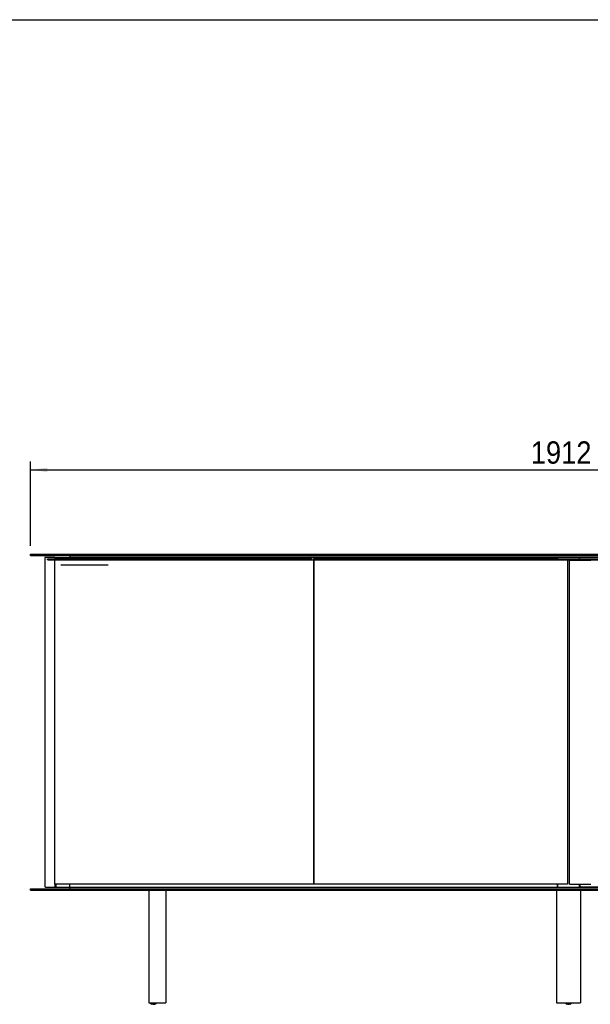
# Model space of a CAD drawing. Header units: millimetres. Extents: x 59 to 6209, y 61 to 4366.
# Tile 3 of 7: x 1103 to 2117, y 2616 to 4366. Entities that reach past the tile are written whole.
import ezdxf

# ---------------------------------------------------------------- set-up
doc = ezdxf.new("R2010")
doc.units = ezdxf.units.MM
doc.header["$LTSCALE"] = 15
doc.linetypes.add('SLD-Centro', pattern=[19.05, 15.24, -1.27, 1.27, -1.27])
doc.linetypes.add('SLD-Solido', pattern=[0])
doc.layers.add('PIEGHE', color=6, linetype='SLD-Centro')
doc.layers.add('QUOTE', color=1, linetype='SLD-Solido')
doc.styles.add('SLDTEXTSTYLE0', font='Gothic.ttf', dxfattribs={"width": 0.913})
doc.dimstyles.new('SLDDIMSTYLE0', dxfattribs={"dimtxt": 39.6875, "dimasz": 30, "dimexe": 0, "dimexo": 0.0625, "dimgap": 9.921875, "dimtad": 1, "dimdec": 1, "dimrnd": 1e-09, "dimzin": 12, "dimdsep": 46, "dimtxsty": 'SLDTEXTSTYLE0', "dimsah": 1, "dimcen": 0.09, "dimadec": 0, "dimazin": 3, "dimtfac": 1, "dimtdec": 1, "dimtofl": 0, "dimtmove": 0, "dimatfit": 3, "dimfxl": 0, "dimfrac": 2, "dimtolj": 1, "dimtzin": 12, "dimarcsym": 0})

# ---------------------------------------------------------------- blocks, each defined once
blk = doc.blocks.new('_D')
at = {"layer": 'QUOTE'}
for p, q in [((1122.2, 3430.9), (1122.2, 3580.9)), ((3034.2, 3430.9), (3034.2, 3580.9)), ((1122.2, 3565.9), (3034.2, 3565.9))]:
    blk.add_line(p, q, dxfattribs=at)
for points in [[(1122.2, 3565.9), (1152.2, 3562.2), (1152.2, 3569.7)], [(3034.2, 3565.9), (3004.2, 3569.7), (3004.2, 3562.2)]]:
    blk.add_solid(points, dxfattribs=at)
at = {"layer": 'QUOTE', "insert": (2011.3, 3616.6), "char_height": 39.69, "attachment_point": 1, "style": 'SLDTEXTSTYLE0'}
blk.add_mtext('1912', dxfattribs=at)

msp = doc.modelspace()

# ---------------------------------------------------------------- linework, layer by layer
for p, q in [((1122.24, 3413.94), (1122.24, 3415.94)), ((1122.24, 3415.94), (1126.24, 3415.94)), ((1122.24, 3413.94), (1126.24, 3413.94)), ((1126.24, 3415.94), (3030.24, 3415.94)), ((1126.24, 3413.94), (3030.24, 3413.94)), ((1192.24, 3413.44), (1192.24, 3410.94)), ((1192.24, 3413.44), (2964.24, 3413.44)), ((1147.74, 3409.44), (1147.74, 2825.44)), ((1165.32, 3410.44), (1148.74, 3410.44)), ((1152.59, 3405.94), (1152.59, 3407.94)), ((1152.59, 3407.94), (1152.88, 3407.94)), ((1152.88, 3405.94), (1152.59, 3405.94)), ((1152.88, 3407.94), (1157.6, 3407.94)), ((1152.88, 3405.94), (1157.6, 3405.94)), ((1157.6, 3407.94), (1158.49, 3407.94)), ((1158.49, 3405.94), (1157.6, 3405.94)), ((1158.49, 3407.94), (1166.9, 3407.94)), ((1158.49, 3405.94), (1166.9, 3405.94)), ((1165.07, 3405.44), (1165.07, 2829.44)), ((1165.34, 3405.44), (1165.07, 3405.44)), ((1165.32, 3410.44), (1165.32, 3407.94)), ((1165.32, 3410.44), (1165.59, 3410.44)), ((1165.32, 3405.94), (1165.32, 3405.44)), ((1170.99, 3405.44), (1165.34, 3405.44)), ((1165.59, 3410.44), (1167.54, 3410.44)), ((1166.9, 3407.94), (1167.71, 3407.94)), ((1167.71, 3405.94), (1166.9, 3405.94)), ((1167.54, 3410.44), (1167.54, 3407.94)), ((1167.54, 3410.44), (1168.74, 3410.44)), ((1167.54, 3405.94), (1167.54, 3405.44)), ((1167.71, 3407.94), (1617.59, 3407.94)), ((1167.71, 3405.94), (1617.59, 3405.94)), ((1168.74, 3410.44), (1192.24, 3410.44)), ((1171.15, 3405.44), (1170.99, 3405.44)), ((1177.97, 3405.44), (1171.15, 3405.44)), ((1179.5, 3405.44), (1177.97, 3405.44)), ((1180.11, 3405.44), (1179.5, 3405.44)), ((1181.32, 3405.44), (1180.11, 3405.44)), ((1182.85, 3405.44), (1181.32, 3405.44)), ((1187.97, 3405.44), (1182.85, 3405.44)), ((1192.47, 3405.44), (1187.97, 3405.44)), ((1192.24, 3410.94), (2964.24, 3410.94)), ((1192.24, 3407.94), (1192.24, 3410.44)), ((1192.24, 3410.44), (2058.24, 3410.44)), ((1192.24, 3405.44), (1192.24, 3405.94)), ((1194, 3405.44), (1192.47, 3405.44)), ((1194.61, 3405.44), (1194, 3405.44)), ((1195.82, 3405.44), (1194.61, 3405.44)), ((1197.35, 3405.44), (1195.82, 3405.44)), ((1202.47, 3405.44), (1197.35, 3405.44)), ((1206.97, 3405.44), (1202.47, 3405.44)), ((1208.5, 3405.44), (1206.97, 3405.44)), ((1209.11, 3405.44), (1208.5, 3405.44)), ((1210.32, 3405.44), (1209.11, 3405.44)), ((1211.85, 3405.44), (1210.32, 3405.44)), ((1216.97, 3405.44), (1211.85, 3405.44)), ((1221.47, 3405.44), (1216.97, 3405.44)), ((1223, 3405.44), (1221.47, 3405.44)), ((1223.61, 3405.44), (1223, 3405.44)), ((1224.82, 3405.44), (1223.61, 3405.44)), ((1226.35, 3405.44), (1224.82, 3405.44)), ((1231.47, 3405.44), (1226.35, 3405.44)), ((1235.97, 3405.44), (1231.47, 3405.44)), ((1237.5, 3405.44), (1235.97, 3405.44)), ((1238.11, 3405.44), (1237.5, 3405.44)), ((1239.32, 3405.44), (1238.11, 3405.44)), ((1240.85, 3405.44), (1239.32, 3405.44)), ((1245.97, 3405.44), (1240.85, 3405.44)), ((1250.47, 3405.44), (1245.97, 3405.44)), ((1252, 3405.44), (1250.47, 3405.44)), ((1252.61, 3405.44), (1252, 3405.44)), ((1253.82, 3405.44), (1252.61, 3405.44)), ((1255.35, 3405.44), (1253.82, 3405.44)), ((1260.47, 3405.44), (1255.35, 3405.44)), ((1264.97, 3405.44), (1260.47, 3405.44)), ((1266.5, 3405.44), (1264.97, 3405.44)), ((1267.11, 3405.44), (1266.5, 3405.44)), ((1268.32, 3405.44), (1267.11, 3405.44)), ((1269.85, 3405.44), (1268.32, 3405.44)), ((1274.97, 3405.44), (1269.85, 3405.44)), ((1279.47, 3405.44), (1274.97, 3405.44)), ((1281, 3405.44), (1279.47, 3405.44)), ((1281.61, 3405.44), (1281, 3405.44)), ((1282.82, 3405.44), (1281.61, 3405.44)), ((1284.35, 3405.44), (1282.82, 3405.44)), ((1289.47, 3405.44), (1284.35, 3405.44)), ((1293.97, 3405.44), (1289.47, 3405.44)), ((1295.5, 3405.44), (1293.97, 3405.44)), ((1296.11, 3405.44), (1295.5, 3405.44)), ((1297.32, 3405.44), (1296.11, 3405.44)), ((1298.85, 3405.44), (1297.32, 3405.44)), ((1303.97, 3405.44), (1298.85, 3405.44)), ((1308.47, 3405.44), (1303.97, 3405.44)), ((1310, 3405.44), (1308.47, 3405.44)), ((1310.61, 3405.44), (1310, 3405.44)), ((1311.82, 3405.44), (1310.61, 3405.44)), ((1313.35, 3405.44), (1311.82, 3405.44)), ((1318.47, 3405.44), (1313.35, 3405.44)), ((1322.97, 3405.44), (1318.47, 3405.44)), ((1324.5, 3405.44), (1322.97, 3405.44)), ((1325.11, 3405.44), (1324.5, 3405.44)), ((1326.32, 3405.44), (1325.11, 3405.44)), ((1327.85, 3405.44), (1326.32, 3405.44)), ((1332.97, 3405.44), (1327.85, 3405.44)), ((1337.47, 3405.44), (1332.97, 3405.44)), ((1339, 3405.44), (1337.47, 3405.44)), ((1339.61, 3405.44), (1339, 3405.44)), ((1340.82, 3405.44), (1339.61, 3405.44)), ((1342.35, 3405.44), (1340.82, 3405.44)), ((1347.47, 3405.44), (1342.35, 3405.44)), ((1351.97, 3405.44), (1347.47, 3405.44)), ((1353.5, 3405.44), (1351.97, 3405.44)), ((1354.11, 3405.44), (1353.5, 3405.44)), ((1355.32, 3405.44), (1354.11, 3405.44)), ((1356.85, 3405.44), (1355.32, 3405.44)), ((1361.97, 3405.44), (1356.85, 3405.44)), ((1366.47, 3405.44), (1361.97, 3405.44)), ((1368, 3405.44), (1366.47, 3405.44)), ((1368.61, 3405.44), (1368, 3405.44)), ((1369.82, 3405.44), (1368.61, 3405.44)), ((1371.35, 3405.44), (1369.82, 3405.44)), ((1376.47, 3405.44), (1371.35, 3405.44)), ((1380.97, 3405.44), (1376.47, 3405.44)), ((1382.5, 3405.44), (1380.97, 3405.44)), ((1383.11, 3405.44), (1382.5, 3405.44)), ((1384.32, 3405.44), (1383.11, 3405.44)), ((1385.85, 3405.44), (1384.32, 3405.44)), ((1390.97, 3405.44), (1385.85, 3405.44)), ((1395.47, 3405.44), (1390.97, 3405.44)), ((1397, 3405.44), (1395.47, 3405.44)), ((1397.61, 3405.44), (1397, 3405.44)), ((1398.82, 3405.44), (1397.61, 3405.44)), ((1400.35, 3405.44), (1398.82, 3405.44)), ((1405.47, 3405.44), (1400.35, 3405.44)), ((1409.97, 3405.44), (1405.47, 3405.44)), ((1411.5, 3405.44), (1409.97, 3405.44)), ((1412.11, 3405.44), (1411.5, 3405.44)), ((1413.32, 3405.44), (1412.11, 3405.44)), ((1414.85, 3405.44), (1413.32, 3405.44)), ((1419.97, 3405.44), (1414.85, 3405.44)), ((1424.47, 3405.44), (1419.97, 3405.44)), ((1426, 3405.44), (1424.47, 3405.44)), ((1426.61, 3405.44), (1426, 3405.44)), ((1427.82, 3405.44), (1426.61, 3405.44)), ((1429.35, 3405.44), (1427.82, 3405.44)), ((1434.47, 3405.44), (1429.35, 3405.44)), ((1438.97, 3405.44), (1434.47, 3405.44)), ((1440.5, 3405.44), (1438.97, 3405.44)), ((1441.11, 3405.44), (1440.5, 3405.44)), ((1442.32, 3405.44), (1441.11, 3405.44)), ((1443.85, 3405.44), (1442.32, 3405.44)), ((1448.97, 3405.44), (1443.85, 3405.44)), ((1453.47, 3405.44), (1448.97, 3405.44)), ((1455, 3405.44), (1453.47, 3405.44)), ((1455.61, 3405.44), (1455, 3405.44)), ((1456.82, 3405.44), (1455.61, 3405.44)), ((1458.35, 3405.44), (1456.82, 3405.44)), ((1463.47, 3405.44), (1458.35, 3405.44)), ((1467.97, 3405.44), (1463.47, 3405.44)), ((1469.5, 3405.44), (1467.97, 3405.44)), ((1470.11, 3405.44), (1469.5, 3405.44)), ((1471.32, 3405.44), (1470.11, 3405.44)), ((1472.85, 3405.44), (1471.32, 3405.44)), ((1477.97, 3405.44), (1472.85, 3405.44)), ((1482.47, 3405.44), (1477.97, 3405.44)), ((1484, 3405.44), (1482.47, 3405.44)), ((1484.61, 3405.44), (1484, 3405.44)), ((1485.82, 3405.44), (1484.61, 3405.44)), ((1487.35, 3405.44), (1485.82, 3405.44)), ((1492.47, 3405.44), (1487.35, 3405.44)), ((1496.97, 3405.44), (1492.47, 3405.44)), ((1498.5, 3405.44), (1496.97, 3405.44)), ((1499.11, 3405.44), (1498.5, 3405.44)), ((1500.32, 3405.44), (1499.11, 3405.44)), ((1501.85, 3405.44), (1500.32, 3405.44)), ((1506.97, 3405.44), (1501.85, 3405.44)), ((1511.47, 3405.44), (1506.97, 3405.44)), ((1513, 3405.44), (1511.47, 3405.44)), ((1513.61, 3405.44), (1513, 3405.44)), ((1514.82, 3405.44), (1513.61, 3405.44)), ((1516.35, 3405.44), (1514.82, 3405.44)), ((1521.47, 3405.44), (1516.35, 3405.44)), ((1525.97, 3405.44), (1521.47, 3405.44)), ((1527.5, 3405.44), (1525.97, 3405.44)), ((1528.11, 3405.44), (1527.5, 3405.44)), ((1529.32, 3405.44), (1528.11, 3405.44)), ((1530.85, 3405.44), (1529.32, 3405.44)), ((1535.97, 3405.44), (1530.85, 3405.44)), ((1540.47, 3405.44), (1535.97, 3405.44)), ((1542, 3405.44), (1540.47, 3405.44)), ((1542.61, 3405.44), (1542, 3405.44)), ((1543.82, 3405.44), (1542.61, 3405.44)), ((1545.35, 3405.44), (1543.82, 3405.44)), ((1550.47, 3405.44), (1545.35, 3405.44)), ((1554.97, 3405.44), (1550.47, 3405.44)), ((1556.5, 3405.44), (1554.97, 3405.44)), ((1557.11, 3405.44), (1556.5, 3405.44)), ((1558.32, 3405.44), (1557.11, 3405.44)), ((1559.85, 3405.44), (1558.32, 3405.44)), ((1564.97, 3405.44), (1559.85, 3405.44)), ((1569.47, 3405.44), (1564.97, 3405.44)), ((1571, 3405.44), (1569.47, 3405.44)), ((1571.61, 3405.44), (1571, 3405.44)), ((1572.82, 3405.44), (1571.61, 3405.44)), ((1574.35, 3405.44), (1572.82, 3405.44)), ((1579.47, 3405.44), (1574.35, 3405.44)), ((1583.97, 3405.44), (1579.47, 3405.44)), ((1585.5, 3405.44), (1583.97, 3405.44)), ((1586.11, 3405.44), (1585.5, 3405.44)), ((1587.32, 3405.44), (1586.11, 3405.44)), ((1588.85, 3405.44), (1587.32, 3405.44)), ((1593.97, 3405.44), (1588.85, 3405.44)), ((1598.47, 3405.44), (1593.97, 3405.44)), ((1600, 3405.44), (1598.47, 3405.44)), ((1600.61, 3405.44), (1600, 3405.44)), ((1601.82, 3405.44), (1600.61, 3405.44)), ((1603.35, 3405.44), (1601.82, 3405.44)), ((1608.47, 3405.44), (1603.35, 3405.44)), ((1612.97, 3405.44), (1608.47, 3405.44)), ((1614.5, 3405.44), (1612.97, 3405.44)), ((1615.11, 3405.44), (1614.5, 3405.44)), ((1616.32, 3405.44), (1615.11, 3405.44)), ((1617.85, 3405.44), (1616.32, 3405.44)), ((1617.59, 3407.94), (1621.59, 3407.94)), ((1621.59, 3405.94), (1617.59, 3405.94)), ((1624.5, 3405.44), (1617.85, 3405.44)), ((1621.59, 3407.94), (1621.59, 3405.94)), ((1624.94, 3405.44), (1624.5, 3405.44)), ((1624.94, 3405.44), (1624.94, 2829.44)), ((1625.64, 3405.94), (1625.64, 3407.94)), ((1625.64, 3407.94), (1629.64, 3407.94)), ((1625.64, 3405.94), (1629.64, 3405.94)), ((1625.64, 3405.44), (1625.64, 2829.44)), ((1626.07, 3405.44), (1625.64, 3405.44)), ((1632.72, 3405.44), (1626.07, 3405.44)), ((1629.64, 3407.94), (2086.14, 3407.94)), ((1629.64, 3405.94), (2086.14, 3405.94)), ((1634.25, 3405.44), (1632.72, 3405.44)), ((1640.36, 3405.44), (1634.25, 3405.44)), ((1641.12, 3405.44), (1640.36, 3405.44)), ((1647.22, 3405.44), (1641.12, 3405.44)), ((1648.75, 3405.44), (1647.22, 3405.44)), ((1654.86, 3405.44), (1648.75, 3405.44)), ((1655.62, 3405.44), (1654.86, 3405.44)), ((1661.72, 3405.44), (1655.62, 3405.44)), ((1663.25, 3405.44), (1661.72, 3405.44)), ((1669.36, 3405.44), (1663.25, 3405.44)), ((1670.12, 3405.44), (1669.36, 3405.44)), ((1676.22, 3405.44), (1670.12, 3405.44)), ((1677.75, 3405.44), (1676.22, 3405.44)), ((1683.86, 3405.44), (1677.75, 3405.44)), ((1684.62, 3405.44), (1683.86, 3405.44)), ((1690.72, 3405.44), (1684.62, 3405.44)), ((1692.25, 3405.44), (1690.72, 3405.44)), ((1698.36, 3405.44), (1692.25, 3405.44)), ((1699.12, 3405.44), (1698.36, 3405.44)), ((1705.22, 3405.44), (1699.12, 3405.44)), ((1706.75, 3405.44), (1705.22, 3405.44)), ((1712.86, 3405.44), (1706.75, 3405.44)), ((1713.62, 3405.44), (1712.86, 3405.44)), ((1719.72, 3405.44), (1713.62, 3405.44)), ((1721.25, 3405.44), (1719.72, 3405.44)), ((1727.36, 3405.44), (1721.25, 3405.44)), ((1728.12, 3405.44), (1727.36, 3405.44)), ((1734.22, 3405.44), (1728.12, 3405.44)), ((1735.75, 3405.44), (1734.22, 3405.44)), ((1741.86, 3405.44), (1735.75, 3405.44)), ((1742.62, 3405.44), (1741.86, 3405.44)), ((1748.72, 3405.44), (1742.62, 3405.44)), ((1750.25, 3405.44), (1748.72, 3405.44)), ((1756.36, 3405.44), (1750.25, 3405.44)), ((1757.12, 3405.44), (1756.36, 3405.44)), ((1763.22, 3405.44), (1757.12, 3405.44)), ((1764.75, 3405.44), (1763.22, 3405.44)), ((1770.86, 3405.44), (1764.75, 3405.44)), ((1771.62, 3405.44), (1770.86, 3405.44)), ((1777.72, 3405.44), (1771.62, 3405.44)), ((1779.25, 3405.44), (1777.72, 3405.44)), ((1785.36, 3405.44), (1779.25, 3405.44)), ((1786.12, 3405.44), (1785.36, 3405.44)), ((1792.22, 3405.44), (1786.12, 3405.44)), ((1793.75, 3405.44), (1792.22, 3405.44)), ((1799.86, 3405.44), (1793.75, 3405.44)), ((1800.62, 3405.44), (1799.86, 3405.44)), ((1806.72, 3405.44), (1800.62, 3405.44)), ((1808.25, 3405.44), (1806.72, 3405.44)), ((1814.36, 3405.44), (1808.25, 3405.44)), ((1815.12, 3405.44), (1814.36, 3405.44)), ((1821.22, 3405.44), (1815.12, 3405.44)), ((1822.75, 3405.44), (1821.22, 3405.44)), ((1828.86, 3405.44), (1822.75, 3405.44)), ((1829.62, 3405.44), (1828.86, 3405.44)), ((1835.72, 3405.44), (1829.62, 3405.44)), ((1837.25, 3405.44), (1835.72, 3405.44)), ((1843.36, 3405.44), (1837.25, 3405.44)), ((1844.12, 3405.44), (1843.36, 3405.44)), ((1850.22, 3405.44), (1844.12, 3405.44)), ((1851.75, 3405.44), (1850.22, 3405.44)), ((1857.86, 3405.44), (1851.75, 3405.44)), ((1858.62, 3405.44), (1857.86, 3405.44)), ((1864.72, 3405.44), (1858.62, 3405.44)), ((1866.25, 3405.44), (1864.72, 3405.44)), ((1872.36, 3405.44), (1866.25, 3405.44)), ((1873.12, 3405.44), (1872.36, 3405.44)), ((1879.22, 3405.44), (1873.12, 3405.44)), ((1880.75, 3405.44), (1879.22, 3405.44)), ((1886.86, 3405.44), (1880.75, 3405.44)), ((1887.62, 3405.44), (1886.86, 3405.44)), ((1893.72, 3405.44), (1887.62, 3405.44)), ((1895.25, 3405.44), (1893.72, 3405.44)), ((1901.36, 3405.44), (1895.25, 3405.44)), ((1902.12, 3405.44), (1901.36, 3405.44)), ((1908.22, 3405.44), (1902.12, 3405.44)), ((1909.75, 3405.44), (1908.22, 3405.44)), ((1915.86, 3405.44), (1909.75, 3405.44)), ((1916.62, 3405.44), (1915.86, 3405.44)), ((1922.72, 3405.44), (1916.62, 3405.44)), ((1924.25, 3405.44), (1922.72, 3405.44)), ((1930.36, 3405.44), (1924.25, 3405.44)), ((1931.12, 3405.44), (1930.36, 3405.44)), ((1937.22, 3405.44), (1931.12, 3405.44)), ((1938.75, 3405.44), (1937.22, 3405.44)), ((1944.86, 3405.44), (1938.75, 3405.44)), ((1945.62, 3405.44), (1944.86, 3405.44)), ((1951.72, 3405.44), (1945.62, 3405.44)), ((1953.25, 3405.44), (1951.72, 3405.44)), ((1959.36, 3405.44), (1953.25, 3405.44)), ((1960.12, 3405.44), (1959.36, 3405.44)), ((1966.22, 3405.44), (1960.12, 3405.44)), ((1967.75, 3405.44), (1966.22, 3405.44)), ((1973.86, 3405.44), (1967.75, 3405.44)), ((1974.62, 3405.44), (1973.86, 3405.44)), ((1980.72, 3405.44), (1974.62, 3405.44)), ((1982.25, 3405.44), (1980.72, 3405.44)), ((1988.36, 3405.44), (1982.25, 3405.44)), ((1989.12, 3405.44), (1988.36, 3405.44)), ((1995.22, 3405.44), (1989.12, 3405.44)), ((1996.75, 3405.44), (1995.22, 3405.44)), ((2002.86, 3405.44), (1996.75, 3405.44)), ((2003.62, 3405.44), (2002.86, 3405.44)), ((2009.72, 3405.44), (2003.62, 3405.44)), ((2011.25, 3405.44), (2009.72, 3405.44)), ((2017.36, 3405.44), (2011.25, 3405.44)), ((2018.12, 3405.44), (2017.36, 3405.44)), ((2024.22, 3405.44), (2018.12, 3405.44)), ((2025.75, 3405.44), (2024.22, 3405.44)), ((2031.86, 3405.44), (2025.75, 3405.44)), ((2032.62, 3405.44), (2031.86, 3405.44)), ((2038.72, 3405.44), (2032.62, 3405.44)), ((2040.25, 3405.44), (2038.72, 3405.44)), ((2046.36, 3405.44), (2040.25, 3405.44)), ((2047.12, 3405.44), (2046.36, 3405.44)), ((2053.22, 3405.44), (2047.12, 3405.44)), ((2054.75, 3405.44), (2053.22, 3405.44)), ((2060.86, 3405.44), (2054.75, 3405.44)), ((2058.24, 3407.94), (2058.24, 3410.44)), ((2058.49, 3410.44), (2058.24, 3410.44)), ((2058.24, 3405.44), (2058.24, 3405.94)), ((2058.49, 3410.44), (2058.49, 3407.94)), ((2097.99, 3410.44), (2058.49, 3410.44)), ((2058.49, 3405.94), (2058.49, 3405.44)), ((2061.62, 3405.44), (2060.86, 3405.44)), ((2067.72, 3405.44), (2061.62, 3405.44)), ((2069.25, 3405.44), (2067.72, 3405.44)), ((2075.9, 3405.44), (2069.25, 3405.44)), ((2070.34, 3407.94), (2526.84, 3407.94)), ((2070.34, 3405.94), (2526.84, 3405.94)), ((2076.34, 3405.44), (2075.9, 3405.44)), ((2076.34, 3405.44), (2076.34, 2829.44)), ((2080.14, 2829.44), (2080.14, 3405.44)), ((2080.14, 3405.44), (2080.57, 3405.44)), ((2080.57, 3405.44), (2087.22, 3405.44)), ((2087.22, 3405.44), (2088.75, 3405.44)), ((2088.75, 3405.44), (2094.86, 3405.44)), ((2094.86, 3405.44), (2095.62, 3405.44)), ((2095.62, 3405.44), (2101.72, 3405.44)), ((2097.99, 3407.94), (2097.99, 3410.44)), ((2098.24, 3410.44), (2097.99, 3410.44)), ((2097.99, 3405.44), (2097.99, 3405.94)), ((2098.24, 3407.94), (2098.24, 3410.44)), ((2964.24, 3410.44), (2098.24, 3410.44)), ((2098.24, 3405.44), (2098.24, 3405.94)), ((2101.72, 3405.44), (2103.25, 3405.44)), ((2103.25, 3405.44), (2109.36, 3405.44)), ((2109.36, 3405.44), (2110.12, 3405.44)), ((2110.12, 3405.44), (2116.22, 3405.44)), ((2116.22, 3405.44), (2117.75, 3405.44)), ((1624.94, 3385.44), (1625.64, 3385.44)), ((1624.94, 3119.94), (1625.64, 3119.94)), ((1624.94, 3099.94), (1625.64, 3099.94)), ((1624.94, 2849.44), (1625.64, 2849.44)), ((1122.24, 2818.94), (1122.24, 2820.94)), ((1122.24, 2820.94), (1126.24, 2820.94)), ((1122.24, 2818.94), (1126.24, 2818.94)), ((1126.24, 2820.94), (3030.24, 2820.94)), ((1126.24, 2818.94), (3030.24, 2818.94)), ((1148.74, 2824.44), (1165.32, 2824.44)), ((1165.34, 2829.44), (1165.07, 2829.44)), ((1165.32, 2829.44), (1165.32, 2824.44)), ((1165.32, 2824.44), (1165.59, 2824.44)), ((1170.99, 2829.44), (1165.34, 2829.44)), ((1165.59, 2824.44), (1167.54, 2824.44)), ((1167.54, 2829.44), (1167.54, 2824.44)), ((1167.54, 2824.44), (1168.74, 2824.44)), ((1168.74, 2824.44), (1192.24, 2824.44)), ((1171.15, 2829.44), (1170.99, 2829.44)), ((1177.97, 2829.44), (1171.15, 2829.44)), ((1179.5, 2829.44), (1177.97, 2829.44)), ((1180.11, 2829.44), (1179.5, 2829.44)), ((1181.32, 2829.44), (1180.11, 2829.44)), ((1182.85, 2829.44), (1181.32, 2829.44)), ((1187.97, 2829.44), (1182.85, 2829.44)), ((1192.47, 2829.44), (1187.97, 2829.44)), ((1192.24, 2824.44), (1192.24, 2829.44)), ((1192.24, 2824.44), (2058.24, 2824.44)), ((1192.24, 2823.94), (1192.24, 2821.44)), ((1192.24, 2823.94), (2964.24, 2823.94)), ((1192.24, 2821.44), (2964.24, 2821.44)), ((1194, 2829.44), (1192.47, 2829.44)), ((1194.61, 2829.44), (1194, 2829.44)), ((1195.82, 2829.44), (1194.61, 2829.44)), ((1197.35, 2829.44), (1195.82, 2829.44)), ((1202.47, 2829.44), (1197.35, 2829.44)), ((1206.97, 2829.44), (1202.47, 2829.44)), ((1208.5, 2829.44), (1206.97, 2829.44)), ((1209.11, 2829.44), (1208.5, 2829.44)), ((1210.32, 2829.44), (1209.11, 2829.44)), ((1211.85, 2829.44), (1210.32, 2829.44)), ((1216.97, 2829.44), (1211.85, 2829.44)), ((1221.47, 2829.44), (1216.97, 2829.44)), ((1223, 2829.44), (1221.47, 2829.44)), ((1223.61, 2829.44), (1223, 2829.44)), ((1224.82, 2829.44), (1223.61, 2829.44)), ((1226.35, 2829.44), (1224.82, 2829.44)), ((1231.47, 2829.44), (1226.35, 2829.44)), ((1235.97, 2829.44), (1231.47, 2829.44)), ((1237.5, 2829.44), (1235.97, 2829.44)), ((1238.11, 2829.44), (1237.5, 2829.44)), ((1239.32, 2829.44), (1238.11, 2829.44)), ((1240.85, 2829.44), (1239.32, 2829.44)), ((1245.97, 2829.44), (1240.85, 2829.44)), ((1250.47, 2829.44), (1245.97, 2829.44)), ((1252, 2829.44), (1250.47, 2829.44)), ((1252.61, 2829.44), (1252, 2829.44)), ((1253.82, 2829.44), (1252.61, 2829.44)), ((1255.35, 2829.44), (1253.82, 2829.44)), ((1260.47, 2829.44), (1255.35, 2829.44)), ((1264.97, 2829.44), (1260.47, 2829.44)), ((1266.5, 2829.44), (1264.97, 2829.44)), ((1267.11, 2829.44), (1266.5, 2829.44)), ((1268.32, 2829.44), (1267.11, 2829.44)), ((1269.85, 2829.44), (1268.32, 2829.44)), ((1274.97, 2829.44), (1269.85, 2829.44)), ((1279.47, 2829.44), (1274.97, 2829.44)), ((1281, 2829.44), (1279.47, 2829.44)), ((1281.61, 2829.44), (1281, 2829.44)), ((1282.82, 2829.44), (1281.61, 2829.44)), ((1284.35, 2829.44), (1282.82, 2829.44)), ((1289.47, 2829.44), (1284.35, 2829.44)), ((1293.97, 2829.44), (1289.47, 2829.44)), ((1295.5, 2829.44), (1293.97, 2829.44)), ((1296.11, 2829.44), (1295.5, 2829.44)), ((1297.32, 2829.44), (1296.11, 2829.44)), ((1298.85, 2829.44), (1297.32, 2829.44)), ((1303.97, 2829.44), (1298.85, 2829.44)), ((1308.47, 2829.44), (1303.97, 2829.44)), ((1310, 2829.44), (1308.47, 2829.44)), ((1310.61, 2829.44), (1310, 2829.44)), ((1311.82, 2829.44), (1310.61, 2829.44)), ((1313.35, 2829.44), (1311.82, 2829.44)), ((1312.44, 2820.94), (1312.44, 2821.44)), ((1312.44, 2818.44), (1312.44, 2818.94)), ((1322.44, 2818.44), (1312.44, 2818.44)), ((1318.47, 2829.44), (1313.35, 2829.44)), ((1322.97, 2829.44), (1318.47, 2829.44)), ((1320.24, 2824.44), (1320.24, 2823.94)), ((1372.44, 2818.44), (1322.44, 2818.44)), ((1324.5, 2829.44), (1322.97, 2829.44)), ((1324.44, 2823.94), (1324.44, 2824.44)), ((1325.11, 2829.44), (1324.5, 2829.44)), ((1326.32, 2829.44), (1325.11, 2829.44)), ((1327.85, 2829.44), (1326.32, 2829.44)), ((1332.97, 2829.44), (1327.85, 2829.44)), ((1332.34, 2818.44), (1332.34, 2618.44)), ((1332.59, 2818.44), (1332.59, 2618.44)), ((1337.47, 2829.44), (1332.97, 2829.44)), ((1339, 2829.44), (1337.47, 2829.44)), ((1339.61, 2829.44), (1339, 2829.44)), ((1340.82, 2829.44), (1339.61, 2829.44)), ((1342.35, 2829.44), (1340.82, 2829.44)), ((1347.47, 2829.44), (1342.35, 2829.44)), ((1345.24, 2824.44), (1345.24, 2823.94)), ((1351.97, 2829.44), (1347.47, 2829.44)), ((1349.44, 2823.94), (1349.44, 2824.44)), ((1353.5, 2829.44), (1351.97, 2829.44)), ((1354.11, 2829.44), (1353.5, 2829.44)), ((1355.32, 2829.44), (1354.11, 2829.44)), ((1356.85, 2829.44), (1355.32, 2829.44)), ((1361.97, 2829.44), (1356.85, 2829.44)), ((1366.47, 2829.44), (1361.97, 2829.44)), ((1362.59, 2818.44), (1362.59, 2618.44)), ((1368, 2829.44), (1366.47, 2829.44)), ((1368.61, 2829.44), (1368, 2829.44)), ((1369.82, 2829.44), (1368.61, 2829.44)), ((1371.35, 2829.44), (1369.82, 2829.44)), ((1370.24, 2824.44), (1370.24, 2823.94)), ((1376.47, 2829.44), (1371.35, 2829.44)), ((1382.44, 2818.44), (1372.44, 2818.44)), ((1374.44, 2823.94), (1374.44, 2824.44)), ((1380.97, 2829.44), (1376.47, 2829.44)), ((1382.5, 2829.44), (1380.97, 2829.44)), ((1382.44, 2820.94), (1382.44, 2821.44)), ((1382.44, 2818.44), (1382.44, 2818.94)), ((1383.11, 2829.44), (1382.5, 2829.44)), ((1384.32, 2829.44), (1383.11, 2829.44)), ((1385.85, 2829.44), (1384.32, 2829.44)), ((1390.97, 2829.44), (1385.85, 2829.44)), ((1395.47, 2829.44), (1390.97, 2829.44)), ((1397, 2829.44), (1395.47, 2829.44)), ((1397.61, 2829.44), (1397, 2829.44)), ((1398.82, 2829.44), (1397.61, 2829.44)), ((1400.35, 2829.44), (1398.82, 2829.44)), ((1405.47, 2829.44), (1400.35, 2829.44)), ((1409.97, 2829.44), (1405.47, 2829.44)), ((1411.5, 2829.44), (1409.97, 2829.44)), ((1412.11, 2829.44), (1411.5, 2829.44)), ((1413.32, 2829.44), (1412.11, 2829.44)), ((1414.85, 2829.44), (1413.32, 2829.44)), ((1419.97, 2829.44), (1414.85, 2829.44)), ((1424.47, 2829.44), (1419.97, 2829.44)), ((1426, 2829.44), (1424.47, 2829.44)), ((1426.61, 2829.44), (1426, 2829.44)), ((1427.82, 2829.44), (1426.61, 2829.44)), ((1429.35, 2829.44), (1427.82, 2829.44)), ((1434.47, 2829.44), (1429.35, 2829.44)), ((1438.97, 2829.44), (1434.47, 2829.44)), ((1440.5, 2829.44), (1438.97, 2829.44)), ((1441.11, 2829.44), (1440.5, 2829.44)), ((1442.32, 2829.44), (1441.11, 2829.44)), ((1443.85, 2829.44), (1442.32, 2829.44)), ((1448.97, 2829.44), (1443.85, 2829.44)), ((1453.47, 2829.44), (1448.97, 2829.44)), ((1455, 2829.44), (1453.47, 2829.44)), ((1455.61, 2829.44), (1455, 2829.44)), ((1456.82, 2829.44), (1455.61, 2829.44)), ((1458.35, 2829.44), (1456.82, 2829.44)), ((1463.47, 2829.44), (1458.35, 2829.44)), ((1467.97, 2829.44), (1463.47, 2829.44)), ((1469.5, 2829.44), (1467.97, 2829.44)), ((1470.11, 2829.44), (1469.5, 2829.44)), ((1471.32, 2829.44), (1470.11, 2829.44)), ((1472.85, 2829.44), (1471.32, 2829.44)), ((1477.97, 2829.44), (1472.85, 2829.44)), ((1482.47, 2829.44), (1477.97, 2829.44)), ((1484, 2829.44), (1482.47, 2829.44)), ((1484.61, 2829.44), (1484, 2829.44)), ((1485.82, 2829.44), (1484.61, 2829.44)), ((1487.35, 2829.44), (1485.82, 2829.44)), ((1492.47, 2829.44), (1487.35, 2829.44)), ((1496.97, 2829.44), (1492.47, 2829.44)), ((1498.5, 2829.44), (1496.97, 2829.44)), ((1499.11, 2829.44), (1498.5, 2829.44)), ((1500.32, 2829.44), (1499.11, 2829.44)), ((1501.85, 2829.44), (1500.32, 2829.44)), ((1506.97, 2829.44), (1501.85, 2829.44)), ((1511.47, 2829.44), (1506.97, 2829.44)), ((1513, 2829.44), (1511.47, 2829.44)), ((1513.61, 2829.44), (1513, 2829.44)), ((1514.82, 2829.44), (1513.61, 2829.44)), ((1516.35, 2829.44), (1514.82, 2829.44)), ((1521.47, 2829.44), (1516.35, 2829.44)), ((1525.97, 2829.44), (1521.47, 2829.44)), ((1527.5, 2829.44), (1525.97, 2829.44)), ((1528.11, 2829.44), (1527.5, 2829.44)), ((1529.32, 2829.44), (1528.11, 2829.44)), ((1530.85, 2829.44), (1529.32, 2829.44)), ((1535.97, 2829.44), (1530.85, 2829.44)), ((1540.47, 2829.44), (1535.97, 2829.44)), ((1542, 2829.44), (1540.47, 2829.44)), ((1542.61, 2829.44), (1542, 2829.44)), ((1543.82, 2829.44), (1542.61, 2829.44)), ((1545.35, 2829.44), (1543.82, 2829.44)), ((1550.47, 2829.44), (1545.35, 2829.44)), ((1554.97, 2829.44), (1550.47, 2829.44)), ((1556.5, 2829.44), (1554.97, 2829.44)), ((1557.11, 2829.44), (1556.5, 2829.44)), ((1558.32, 2829.44), (1557.11, 2829.44)), ((1559.85, 2829.44), (1558.32, 2829.44)), ((1564.97, 2829.44), (1559.85, 2829.44)), ((1569.47, 2829.44), (1564.97, 2829.44)), ((1571, 2829.44), (1569.47, 2829.44)), ((1571.61, 2829.44), (1571, 2829.44)), ((1572.82, 2829.44), (1571.61, 2829.44)), ((1574.35, 2829.44), (1572.82, 2829.44)), ((1579.47, 2829.44), (1574.35, 2829.44)), ((1583.97, 2829.44), (1579.47, 2829.44)), ((1585.5, 2829.44), (1583.97, 2829.44)), ((1586.11, 2829.44), (1585.5, 2829.44)), ((1587.32, 2829.44), (1586.11, 2829.44)), ((1588.85, 2829.44), (1587.32, 2829.44)), ((1593.97, 2829.44), (1588.85, 2829.44)), ((1598.47, 2829.44), (1593.97, 2829.44)), ((1600, 2829.44), (1598.47, 2829.44)), ((1600.61, 2829.44), (1600, 2829.44)), ((1601.82, 2829.44), (1600.61, 2829.44)), ((1603.35, 2829.44), (1601.82, 2829.44)), ((1608.47, 2829.44), (1603.35, 2829.44)), ((1612.97, 2829.44), (1608.47, 2829.44)), ((1614.5, 2829.44), (1612.97, 2829.44)), ((1615.11, 2829.44), (1614.5, 2829.44)), ((1616.32, 2829.44), (1615.11, 2829.44)), ((1617.85, 2829.44), (1616.32, 2829.44)), ((1624.5, 2829.44), (1617.85, 2829.44)), ((1624.94, 2829.44), (1624.5, 2829.44)), ((1626.07, 2829.44), (1625.64, 2829.44)), ((1632.72, 2829.44), (1626.07, 2829.44)), ((1634.25, 2829.44), (1632.72, 2829.44)), ((1640.36, 2829.44), (1634.25, 2829.44)), ((1641.12, 2829.44), (1640.36, 2829.44)), ((1647.22, 2829.44), (1641.12, 2829.44)), ((1648.75, 2829.44), (1647.22, 2829.44)), ((1654.86, 2829.44), (1648.75, 2829.44)), ((1655.62, 2829.44), (1654.86, 2829.44)), ((1661.72, 2829.44), (1655.62, 2829.44)), ((1663.25, 2829.44), (1661.72, 2829.44)), ((1669.36, 2829.44), (1663.25, 2829.44)), ((1670.12, 2829.44), (1669.36, 2829.44)), ((1676.22, 2829.44), (1670.12, 2829.44)), ((1677.75, 2829.44), (1676.22, 2829.44)), ((1683.86, 2829.44), (1677.75, 2829.44)), ((1684.62, 2829.44), (1683.86, 2829.44)), ((1690.72, 2829.44), (1684.62, 2829.44)), ((1692.25, 2829.44), (1690.72, 2829.44)), ((1698.36, 2829.44), (1692.25, 2829.44)), ((1699.12, 2829.44), (1698.36, 2829.44)), ((1705.22, 2829.44), (1699.12, 2829.44)), ((1706.75, 2829.44), (1705.22, 2829.44)), ((1712.86, 2829.44), (1706.75, 2829.44)), ((1713.62, 2829.44), (1712.86, 2829.44)), ((1719.72, 2829.44), (1713.62, 2829.44)), ((1721.25, 2829.44), (1719.72, 2829.44)), ((1727.36, 2829.44), (1721.25, 2829.44)), ((1728.12, 2829.44), (1727.36, 2829.44)), ((1734.22, 2829.44), (1728.12, 2829.44)), ((1735.75, 2829.44), (1734.22, 2829.44)), ((1741.86, 2829.44), (1735.75, 2829.44)), ((1742.62, 2829.44), (1741.86, 2829.44)), ((1748.72, 2829.44), (1742.62, 2829.44)), ((1750.25, 2829.44), (1748.72, 2829.44)), ((1756.36, 2829.44), (1750.25, 2829.44)), ((1757.12, 2829.44), (1756.36, 2829.44)), ((1763.22, 2829.44), (1757.12, 2829.44)), ((1764.75, 2829.44), (1763.22, 2829.44)), ((1770.86, 2829.44), (1764.75, 2829.44)), ((1771.62, 2829.44), (1770.86, 2829.44)), ((1777.72, 2829.44), (1771.62, 2829.44)), ((1779.25, 2829.44), (1777.72, 2829.44)), ((1785.36, 2829.44), (1779.25, 2829.44)), ((1786.12, 2829.44), (1785.36, 2829.44)), ((1792.22, 2829.44), (1786.12, 2829.44)), ((1793.75, 2829.44), (1792.22, 2829.44)), ((1799.86, 2829.44), (1793.75, 2829.44)), ((1800.62, 2829.44), (1799.86, 2829.44)), ((1806.72, 2829.44), (1800.62, 2829.44)), ((1808.25, 2829.44), (1806.72, 2829.44)), ((1814.36, 2829.44), (1808.25, 2829.44)), ((1815.12, 2829.44), (1814.36, 2829.44)), ((1821.22, 2829.44), (1815.12, 2829.44)), ((1822.75, 2829.44), (1821.22, 2829.44)), ((1828.86, 2829.44), (1822.75, 2829.44)), ((1829.62, 2829.44), (1828.86, 2829.44)), ((1835.72, 2829.44), (1829.62, 2829.44)), ((1837.25, 2829.44), (1835.72, 2829.44)), ((1843.36, 2829.44), (1837.25, 2829.44)), ((1844.12, 2829.44), (1843.36, 2829.44)), ((1850.22, 2829.44), (1844.12, 2829.44)), ((1851.75, 2829.44), (1850.22, 2829.44)), ((1857.86, 2829.44), (1851.75, 2829.44)), ((1858.62, 2829.44), (1857.86, 2829.44)), ((1864.72, 2829.44), (1858.62, 2829.44)), ((1866.25, 2829.44), (1864.72, 2829.44)), ((1872.36, 2829.44), (1866.25, 2829.44)), ((1873.12, 2829.44), (1872.36, 2829.44)), ((1879.22, 2829.44), (1873.12, 2829.44)), ((1880.75, 2829.44), (1879.22, 2829.44)), ((1886.86, 2829.44), (1880.75, 2829.44)), ((1887.62, 2829.44), (1886.86, 2829.44)), ((1893.72, 2829.44), (1887.62, 2829.44)), ((1895.25, 2829.44), (1893.72, 2829.44)), ((1901.36, 2829.44), (1895.25, 2829.44)), ((1902.12, 2829.44), (1901.36, 2829.44)), ((1908.22, 2829.44), (1902.12, 2829.44)), ((1909.75, 2829.44), (1908.22, 2829.44)), ((1915.86, 2829.44), (1909.75, 2829.44)), ((1916.62, 2829.44), (1915.86, 2829.44)), ((1922.72, 2829.44), (1916.62, 2829.44)), ((1924.25, 2829.44), (1922.72, 2829.44)), ((1930.36, 2829.44), (1924.25, 2829.44)), ((1931.12, 2829.44), (1930.36, 2829.44)), ((1937.22, 2829.44), (1931.12, 2829.44)), ((1938.75, 2829.44), (1937.22, 2829.44)), ((1944.86, 2829.44), (1938.75, 2829.44)), ((1945.62, 2829.44), (1944.86, 2829.44)), ((1951.72, 2829.44), (1945.62, 2829.44)), ((1953.25, 2829.44), (1951.72, 2829.44)), ((1959.36, 2829.44), (1953.25, 2829.44)), ((1960.12, 2829.44), (1959.36, 2829.44)), ((1966.22, 2829.44), (1960.12, 2829.44)), ((1967.75, 2829.44), (1966.22, 2829.44)), ((1973.86, 2829.44), (1967.75, 2829.44)), ((1974.62, 2829.44), (1973.86, 2829.44)), ((1980.72, 2829.44), (1974.62, 2829.44)), ((1982.25, 2829.44), (1980.72, 2829.44)), ((1988.36, 2829.44), (1982.25, 2829.44)), ((1989.12, 2829.44), (1988.36, 2829.44)), ((1995.22, 2829.44), (1989.12, 2829.44)), ((1996.75, 2829.44), (1995.22, 2829.44)), ((2002.86, 2829.44), (1996.75, 2829.44)), ((2003.62, 2829.44), (2002.86, 2829.44)), ((2009.72, 2829.44), (2003.62, 2829.44)), ((2011.25, 2829.44), (2009.72, 2829.44)), ((2017.36, 2829.44), (2011.25, 2829.44)), ((2018.12, 2829.44), (2017.36, 2829.44)), ((2024.22, 2829.44), (2018.12, 2829.44)), ((2025.75, 2829.44), (2024.22, 2829.44)), ((2031.86, 2829.44), (2025.75, 2829.44)), ((2032.62, 2829.44), (2031.86, 2829.44)), ((2038.72, 2829.44), (2032.62, 2829.44)), ((2040.25, 2829.44), (2038.72, 2829.44)), ((2046.36, 2829.44), (2040.25, 2829.44)), ((2043.24, 2821.44), (2043.24, 2820.94)), ((2043.24, 2818.94), (2043.24, 2818.44)), ((2053.24, 2818.44), (2043.24, 2818.44)), ((2047.12, 2829.44), (2046.36, 2829.44)), ((2053.22, 2829.44), (2047.12, 2829.44)), ((2051.14, 2824.44), (2051.14, 2823.94)), ((2054.75, 2829.44), (2053.22, 2829.44)), ((2103.24, 2818.44), (2053.24, 2818.44)), ((2060.86, 2829.44), (2054.75, 2829.44)), ((2055.34, 2823.94), (2055.34, 2824.44)), ((2057.03, 2818.44), (2057.03, 2618.44)), ((2058.24, 2829.44), (2058.24, 2824.44)), ((2058.24, 2824.44), (2058.49, 2824.44)), ((2058.49, 2829.44), (2058.49, 2824.44)), ((2058.49, 2824.44), (2097.99, 2824.44)), ((2061.62, 2829.44), (2060.86, 2829.44)), ((2067.72, 2829.44), (2061.62, 2829.44)), ((2069.25, 2829.44), (2067.72, 2829.44)), ((2075.9, 2829.44), (2069.25, 2829.44)), ((2076.34, 2829.44), (2075.9, 2829.44)), ((2080.14, 2829.44), (2080.57, 2829.44)), ((2080.57, 2829.44), (2087.22, 2829.44)), ((2087.22, 2829.44), (2088.75, 2829.44)), ((2088.75, 2829.44), (2094.86, 2829.44)), ((2094.86, 2829.44), (2095.62, 2829.44)), ((2095.62, 2829.44), (2101.72, 2829.44)), ((2097.99, 2824.44), (2097.99, 2829.44)), ((2097.99, 2824.44), (2098.24, 2824.44)), ((2098.24, 2829.44), (2098.24, 2824.44)), ((2964.24, 2824.44), (2098.24, 2824.44)), ((2099.45, 2818.44), (2099.45, 2618.44)), ((2101.14, 2824.44), (2101.14, 2823.94)), ((2101.72, 2829.44), (2103.25, 2829.44)), ((2113.24, 2818.44), (2103.24, 2818.44)), ((2103.25, 2829.44), (2109.36, 2829.44)), ((2105.34, 2823.94), (2105.34, 2824.44)), ((2109.36, 2829.44), (2110.12, 2829.44)), ((2110.12, 2829.44), (2116.22, 2829.44)), ((2113.24, 2821.44), (2113.24, 2820.94)), ((2113.24, 2818.94), (2113.24, 2818.44)), ((2116.22, 2829.44), (2117.75, 2829.44)), ((1332.34, 2618.44), (1332.59, 2618.44)), ((1332.59, 2618.44), (1362.59, 2618.44)), ((1335.34, 2618.44), (1335.34, 2616.94)), ((1335.59, 2616.94), (1335.34, 2616.94)), ((1335.59, 2618.44), (1335.59, 2616.94)), ((1336.84, 2616.94), (1335.59, 2616.94)), ((1336.59, 2616.94), (1336.59, 2616.49)), ((1337.54, 2616.94), (1336.84, 2616.94)), ((1336.84, 2616.94), (1336.84, 2616.49)), ((1337.29, 2616.3), (1337.29, 2616.36)), ((1338.54, 2616.94), (1337.54, 2616.94)), ((1337.54, 2616.3), (1337.54, 2616.94)), ((1338.29, 2616.94), (1338.29, 2616.1)), ((1339.24, 2616.94), (1338.54, 2616.94)), ((1338.54, 2616.94), (1338.54, 2616.1)), ((1338.99, 2616.01), (1338.99, 2616.04)), ((1340.24, 2616.94), (1339.24, 2616.94)), ((1339.24, 2616.01), (1339.24, 2616.94)), ((1339.99, 2616.94), (1339.99, 2615.94)), ((1340.94, 2616.94), (1340.24, 2616.94)), ((1340.24, 2616.94), (1340.24, 2615.94)), ((1341.94, 2616.94), (1340.94, 2616.94)), ((1340.94, 2615.94), (1340.94, 2616.94)), ((1341.69, 2616.94), (1341.69, 2616.01)), ((1342.64, 2616.94), (1341.94, 2616.94)), ((1341.94, 2616.94), (1341.94, 2616.01)), ((1343.64, 2616.94), (1342.64, 2616.94)), ((1342.64, 2616.1), (1342.64, 2616.94)), ((1343.39, 2616.94), (1343.39, 2616.3)), ((1344.34, 2616.94), (1343.64, 2616.94)), ((1343.64, 2616.94), (1343.64, 2616.3)), ((1345.59, 2616.94), (1344.34, 2616.94)), ((1344.34, 2616.49), (1344.34, 2616.94)), ((1345.59, 2616.94), (1345.59, 2618.44)), ((2057.03, 2618.44), (2099.45, 2618.44)), ((2073.24, 2618.44), (2073.24, 2616.94)), ((2074.49, 2616.94), (2073.24, 2616.94)), ((2075.19, 2616.94), (2074.49, 2616.94)), ((2074.49, 2616.94), (2074.49, 2616.49)), ((2076.19, 2616.94), (2075.19, 2616.94)), ((2075.19, 2616.3), (2075.19, 2616.94)), ((2076.89, 2616.94), (2076.19, 2616.94)), ((2076.19, 2616.94), (2076.19, 2616.1)), ((2077.89, 2616.94), (2076.89, 2616.94)), ((2076.89, 2616.01), (2076.89, 2616.94)), ((2078.59, 2616.94), (2077.89, 2616.94)), ((2077.89, 2616.94), (2077.89, 2615.94)), ((2079.59, 2616.94), (2078.59, 2616.94)), ((2078.59, 2615.94), (2078.59, 2616.94)), ((2080.29, 2616.94), (2079.59, 2616.94)), ((2079.59, 2616.94), (2079.59, 2616.01)), ((2081.29, 2616.94), (2080.29, 2616.94)), ((2080.29, 2616.1), (2080.29, 2616.94)), ((2081.99, 2616.94), (2081.29, 2616.94)), ((2081.29, 2616.94), (2081.29, 2616.3)), ((2083.24, 2616.94), (2081.99, 2616.94)), ((2081.99, 2616.49), (2081.99, 2616.94)), ((2083.24, 2616.94), (2083.24, 2618.44))]:
    msp.add_line(p, q)
for centre, radius, start, end in [((1148.74, 3409.44), 1, 90, 180), ((1148.74, 2825.44), 1, 180, 270), ((1340.34, 2628.94), 13, 253.23413, 256.43105), ((1340.59, 2628.94), 13, 253.23413, 256.43105), ((1340.34, 2628.94), 13, 260.92703, 264.03931), ((1340.59, 2628.94), 13, 260.92703, 264.03931), ((1340.34, 2628.94), 13, 268.45723, 270.55093), ((1340.59, 2628.94), 13, 268.45723, 271.54277), ((1340.34, 2628.94), 13, 275.96069, 277.06971), ((1340.59, 2628.94), 13, 275.96069, 279.07297), ((1340.34, 2628.94), 13, 283.56895, 284.70523), ((1340.59, 2628.94), 13, 283.56895, 286.76587), ((2078.24, 2628.94), 13, 253.23413, 256.43105), ((2078.24, 2628.94), 13, 260.92703, 264.03931), ((2078.24, 2628.94), 13, 268.45723, 271.54277), ((2078.24, 2628.94), 13, 275.96069, 279.07297), ((2078.24, 2628.94), 13, 283.56895, 286.76587)]:
    msp.add_arc(centre, radius, start, end)
at = {"layer": 'PIEGHE', "color": 6}
msp.add_line((1260.24, 3396.44), (1176.24, 3396.44), dxfattribs=at)
at = {"layer": 'QUOTE', "color": 7}
msp.add_line((58.93, 4366.11), (6208.63, 4366.11), dxfattribs=at)

# ---------------------------------------------------------------- dimensions: what is measured, and where the dimension line sits
at = {"layer": 'QUOTE'}
dim = msp.add_linear_dim(base=(3034.24, 3565.94), p1=(1122.24, 3415.94), p2=(3034.24, 3415.94), dimstyle='SLDDIMSTYLE0', dxfattribs=at)
dim.commit()
dim.dimension.update_dxf_attribs({"geometry": '_D', "text_midpoint": (2069.93, 3565.94), "dimtype": 160})

doc.saveas('drawing.dxf')
